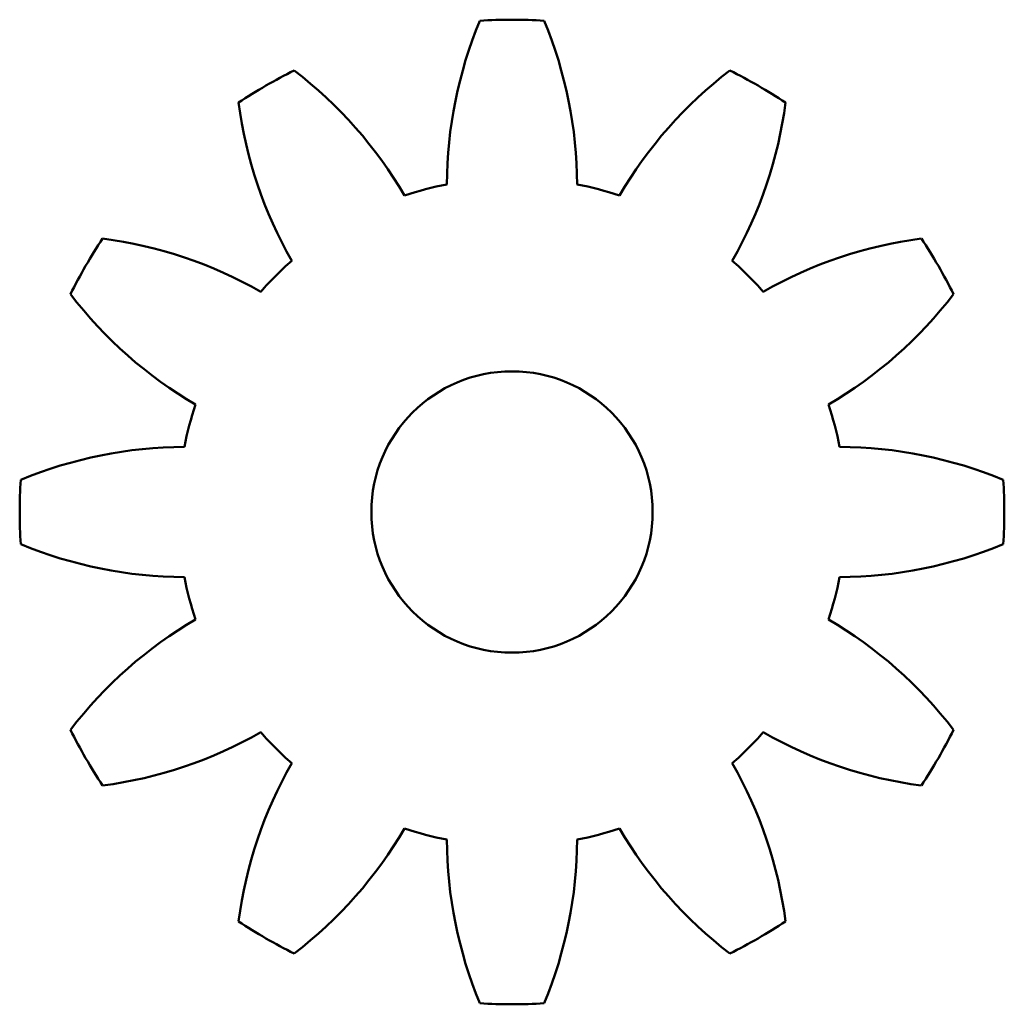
# Model space of a CAD drawing. Header units: millimetres. Extents: x 5.55 to 12.55, y 9.34 to 16.34.
import ezdxf

# ---------------------------------------------------------------- set-up
doc = ezdxf.new("R2010")
doc.units = ezdxf.units.MM
doc.header["$LTSCALE"] = 0.1
doc.layers.add('Visible (ISO)', color=7, linetype='Continuous', lineweight=50)

msp = doc.modelspace()

# ---------------------------------------------------------------- linework, layer by layer
at = {"layer": 'Visible (ISO)'}
msp.add_circle((9.0549, 12.8438), 1, dxfattribs=at)
for centre, radius, start, end in [((11.6787, 15.1562), 3.0871, 157.52515, 179.6845), ((9.0549, 12.8438), 3.5, 86.25, 93.75), ((6.4312, 15.1562), 3.0871, 0.3155, 22.47485), ((9.0549, 12.8438), 3.5, 116.25, 123.75), ((5.6265, 13.5345), 3.0871, 30.3155, 52.47485), ((12.4833, 13.5345), 3.0871, 127.52515, 149.6845), ((9.0549, 12.8438), 3.5, 56.25, 63.75), ((10.171, 16.1582), 3.0871, 187.52515, 209.6845), ((7.9389, 16.1582), 3.0871, 330.3155, 352.47485), ((9.0549, 12.8438), 2.375, 101.25, 108.75), ((9.0549, 12.8438), 2.375, 71.25, 78.75), ((9.0549, 12.8438), 3.5, 146.25, 153.75), ((5.7405, 11.7277), 3.0871, 60.3155, 82.47485), ((12.3693, 11.7277), 3.0871, 97.52515, 119.6845), ((9.0549, 12.8438), 3.5, 26.25, 33.75), ((9.0549, 12.8438), 2.375, 131.25, 138.75), ((9.0549, 12.8438), 2.375, 41.25, 48.75), ((8.3642, 16.2722), 3.0871, 217.52515, 239.6845), ((9.7456, 16.2722), 3.0871, 300.3155, 322.47485), ((9.0549, 12.8438), 2.375, 161.25, 168.75), ((9.0549, 12.8438), 2.375, 11.25, 18.75), ((6.7425, 10.2201), 3.0871, 90.3155, 112.47485), ((11.3673, 10.2201), 3.0871, 67.52515, 89.6845), ((9.0549, 12.8438), 3.5, 176.25, 183.75), ((9.0549, 12.8438), 3.5, 356.25, 3.75), ((6.7425, 15.4675), 3.0871, 247.52515, 269.6845), ((11.3673, 15.4675), 3.0871, 270.3155, 292.47485), ((9.0549, 12.8438), 2.375, 191.25, 198.75), ((9.0549, 12.8438), 2.375, 341.25, 348.75), ((8.3642, 9.4154), 3.0871, 120.3155, 142.47485), ((9.7456, 9.4154), 3.0871, 37.52515, 59.6845), ((9.0549, 12.8438), 3.5, 206.25, 213.75), ((5.7405, 13.9598), 3.0871, 277.52515, 299.6845), ((9.0549, 12.8438), 2.375, 221.25, 228.75), ((9.0549, 12.8438), 2.375, 311.25, 318.75), ((12.3693, 13.9598), 3.0871, 240.3155, 262.47485), ((9.0549, 12.8438), 3.5, 326.25, 333.75), ((10.171, 9.5294), 3.0871, 150.3155, 172.47485), ((7.9389, 9.5294), 3.0871, 7.52515, 29.6845), ((5.6265, 12.1531), 3.0871, 307.52515, 329.6845), ((9.0549, 12.8438), 2.375, 251.25, 258.75), ((9.0549, 12.8438), 2.375, 281.25, 288.75), ((12.4833, 12.1531), 3.0871, 210.3155, 232.47485), ((11.6787, 10.5314), 3.0871, 180.3155, 202.47485), ((6.4312, 10.5314), 3.0871, 337.52515, 359.6845), ((9.0549, 12.8438), 3.5, 236.25, 243.75), ((9.0549, 12.8438), 3.5, 296.25, 303.75), ((9.0549, 12.8438), 3.5, 266.25, 273.75)]:
    msp.add_arc(centre, radius, start, end, dxfattribs=at)

doc.saveas('drawing.dxf')
